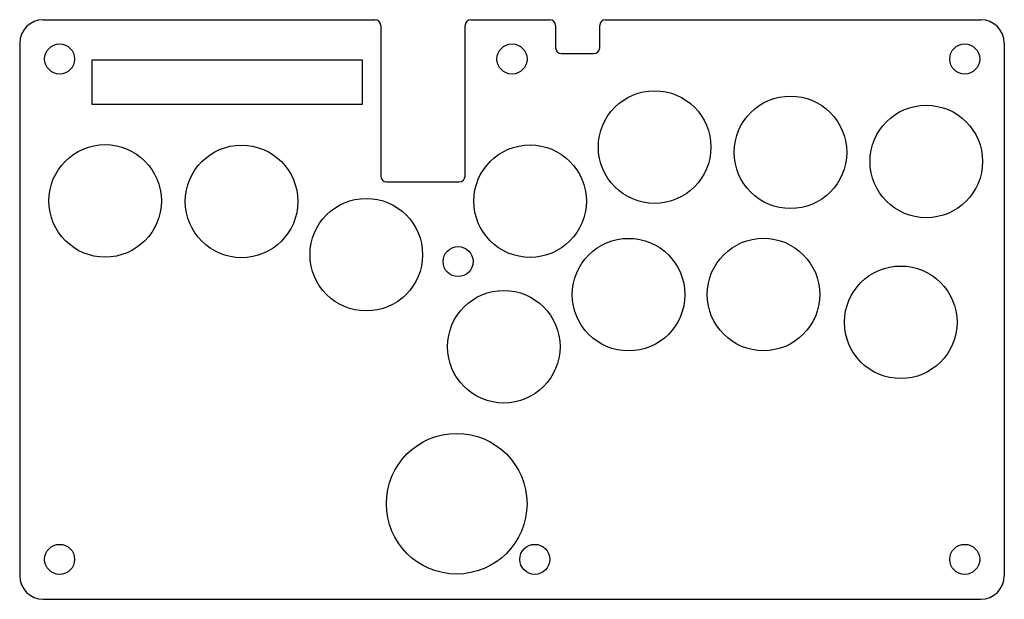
# Model space of a CAD drawing. Header units: millimetres. Extents: x 0 to 210, y -124 to 0.
import ezdxf

# ---------------------------------------------------------------- set-up
doc = ezdxf.new("R2010")
doc.units = ezdxf.units.MM
doc.layers.add('Shape2DView', color=7, linetype='CONTINUOUS')

msp = doc.modelspace()

# ---------------------------------------------------------------- linework, layer by layer
at = {"layer": 'Shape2DView'}
for p, q in [((96.24, 0), (113.06, 0)), ((124.94, 0), (205, 0)), ((5, 0), (75.76, 0)), ((77, -1.24), (77, -33.33)), ((95, -33.33), (95, -1.24)), ((114.3, -1.24), (114.3, -5.99)), ((123.7, -5.99), (123.7, -1.24)), ((0, -5), (0, -118.58)), ((210, -5), (210, -118.58)), ((115.54, -7.23), (122.46, -7.23)), ((15.44, -8.55), (73.01, -8.55)), ((15.44, -18.05), (15.44, -8.55)), ((73.01, -8.55), (73.01, -18.05)), ((73.01, -18.05), (15.44, -18.05)), ((78.24, -34.57), (93.76, -34.57)), ((5, -123.58), (205, -123.58))]:
    msp.add_line(p, q, dxfattribs=at)
for centre, radius in [((8.514, -8.38), 3.2), ((105, -8.38), 3.2), ((201.554, -8.38), 3.2), ((135.42, -27.16), 12), ((164.39, -28.28), 12), ((193.36, -30.23), 12), ((18.225, -38.63), 12), ((47.32, -38.75), 12), ((108.86, -38.69), 12), ((73.92, -50.1), 12), ((129.86, -58.62), 12), ((158.642, -58.597), 12), ((93.5, -51.58), 3.2), ((187.92, -64.52), 12), ((103.25, -69.73), 12), ((93.2, -103.2), 15), ((8.514, -115.06), 3.2), ((109.86, -115.06), 3.2), ((201.554, -115.06), 3.2)]:
    msp.add_circle(centre, radius, dxfattribs=at)
for centre, radius, start, end in [((5, -5), 5, 90, 180), ((75.76, -1.24), 1.24, 0, 90), ((96.24, -1.24), 1.24, 90, 180), ((113.06, -1.24), 1.24, 0, 90), ((124.94, -1.24), 1.24, 90, 180), ((205, -5), 5, 0, 90), ((115.54, -5.99), 1.24, 180, -90), ((122.46, -5.99), 1.24, -90, 0), ((78.24, -33.33), 1.24, 180, -90), ((93.76, -33.33), 1.24, -90, 0), ((5, -118.58), 5, 180, -90), ((205, -118.58), 5, -90, 0)]:
    msp.add_arc(centre, radius, start, end, dxfattribs=at)

doc.saveas('drawing.dxf')
